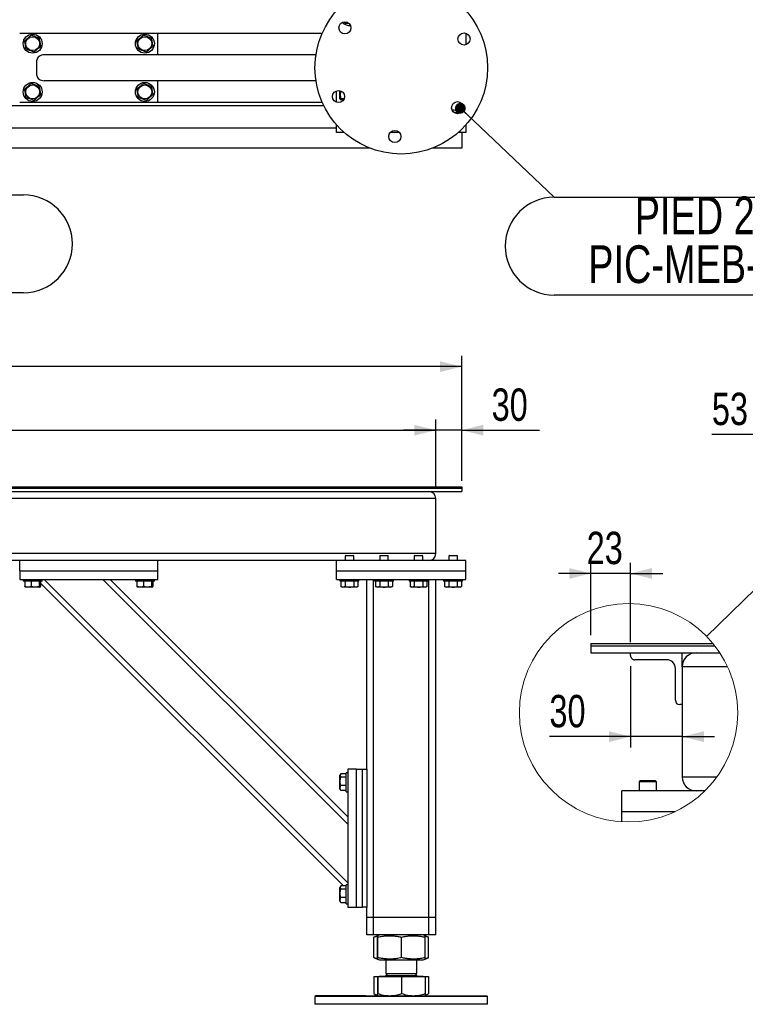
# Model space of a CAD drawing. Header units: millimetres. Extents: x 5 to 589, y 5 to 415.
# Tile 6 of 45: x 179 to 246, y 196 to 287. Entities that reach past the tile are written whole.
import ezdxf

# ---------------------------------------------------------------- set-up
doc = ezdxf.new("R2010")
doc.units = ezdxf.units.MM
doc.layers.add('COTES', color=1, linetype='Continuous')
doc.layers.add('NOTES', color=6, linetype='Continuous')
doc.layers.add('TRAIT-FORT', color=4, linetype='Continuous', lineweight=25)
doc.styles.add('SLDTEXTSTYLE0', font='TXT', dxfattribs={"width": 0.75})
doc.dimstyles.new('SLDDIMSTYLE0', dxfattribs={"dimtxt": 3, "dimasz": 2, "dimexe": 0, "dimexo": 0.0625, "dimgap": 0.75, "dimtad": 1, "dimlfac": 12.5, "dimrnd": 1e-09, "dimzin": 12, "dimdsep": 46, "dimtxsty": 'SLDTEXTSTYLE0', "dimsah": 1, "dimcen": 0.09, "dimadec": 0, "dimazin": 3, "dimtfac": 1, "dimtmove": 0, "dimatfit": 0, "dimfxl": 0, "dimfrac": 2, "dimtolj": 1, "dimtzin": 12, "dimarcsym": 0})
doc.dimstyles.new('SLDDIMSTYLE1', dxfattribs={"dimtxt": 3, "dimasz": 2, "dimexe": 0, "dimexo": 0.0625, "dimgap": 0.75, "dimtad": 1, "dimlfac": 12.5, "dimrnd": 1e-09, "dimzin": 12, "dimdsep": 46, "dimtxsty": 'SLDTEXTSTYLE0', "dimsah": 1, "dimcen": 0.09, "dimadec": 0, "dimazin": 3, "dimtfac": 1, "dimtofl": 0, "dimtmove": 0, "dimatfit": 3, "dimfxl": 0, "dimfrac": 2, "dimtolj": 1, "dimtzin": 12, "dimarcsym": 0})
doc.dimstyles.new('SLDDIMSTYLE2', dxfattribs={"dimtxt": 0.18, "dimasz": 1, "dimexe": 0, "dimexo": 0.0625, "dimgap": 0, "dimtad": 0, "dimtih": 1, "dimtoh": 1, "dimdec": 0, "dimrnd": 1e-09, "dimzin": 0, "dimdsep": 46, "dimtxsty": 'Standard', "dimblk1": 'DOT', "dimblk2": 'DOT', "dimsah": 1, "dimcen": 0.09, "dimadec": 0, "dimazin": 0, "dimtfac": 1, "dimtdec": 0, "dimtofl": 0, "dimtmove": 0, "dimatfit": 3, "dimldrblk": 'DOT', "dimfxl": 0, "dimfrac": 2, "dimtolj": 1, "dimtzin": 0, "dimarcsym": 0})
doc.dimstyles.new('SLDDIMSTYLE5', dxfattribs={"dimtxt": 0.18, "dimasz": 2, "dimexe": 0, "dimexo": 0.0625, "dimgap": 0, "dimtad": 0, "dimtih": 1, "dimtoh": 1, "dimdec": 0, "dimrnd": 1e-09, "dimzin": 0, "dimdsep": 46, "dimtxsty": 'Standard', "dimblk1": 'NONE', "dimblk2": 'NONE', "dimsah": 1, "dimcen": 0.09, "dimadec": 0, "dimazin": 0, "dimtfac": 2, "dimtdec": 0, "dimtofl": 0, "dimtmove": 0, "dimatfit": 3, "dimldrblk": 'NONE', "dimfxl": 0, "dimfrac": 2, "dimtolj": 1, "dimtzin": 0, "dimarcsym": 0})
doc.dimstyles.new('SLDDIMSTYLE7', dxfattribs={"dimtxt": 3, "dimasz": 2, "dimexe": 0, "dimexo": 0.0625, "dimgap": 0.75, "dimtad": 1, "dimlfac": 6.25, "dimrnd": 1e-09, "dimzin": 12, "dimdsep": 46, "dimtxsty": 'SLDTEXTSTYLE0', "dimsah": 1, "dimcen": 0.09, "dimadec": 0, "dimazin": 3, "dimtfac": 1, "dimtmove": 0, "dimatfit": 0, "dimfxl": 0, "dimfrac": 2, "dimtolj": 1, "dimtzin": 12, "dimarcsym": 0})

# ---------------------------------------------------------------- blocks, each defined once
blk = doc.blocks.new('_D_1')
at = {"layer": 'COTES', "color": 1}
for p, q in [((52.428, 243.448), (52.428, 249.779)), ((217.228, 243.448), (217.228, 249.779)), ((52.428, 248.779), (217.228, 248.779))]:
    blk.add_line(p, q, dxfattribs=at)
for points in [[(52.428, 248.779), (54.428, 248.279), (54.428, 249.279)], [(217.228, 248.779), (215.228, 249.279), (215.228, 248.279)]]:
    blk.add_solid(points, dxfattribs=at)
at = {"layer": 'COTES', "color": 1, "char_height": 3, "attachment_point": 1, "style": 'SLDTEXTSTYLE0'}
for s, insert in [('2060', (122.961, 252.647)), ('CADRE', (132.953, 252.647))]:
    blk.add_mtext(s, dxfattribs=dict(at, insert=insert))
blk = doc.blocks.new('_D_2')
at = {"layer": 'COTES', "color": 1}
for p, q in [((217.228, 243.448), (217.228, 249.779)), ((219.628, 244.408), (219.628, 249.779)), ((217.228, 248.779), (214.228, 248.779)), ((219.628, 248.779), (217.228, 248.779)), ((219.628, 248.779), (226.836, 248.779))]:
    blk.add_line(p, q, dxfattribs=at)
for points in [[(217.228, 248.779), (215.228, 249.279), (215.228, 248.279)], [(219.628, 248.779), (221.628, 248.279), (221.628, 249.279)]]:
    blk.add_solid(points, dxfattribs=at)
at = {"layer": 'COTES', "color": 1, "insert": (222.403, 252.647), "char_height": 3, "attachment_point": 1, "style": 'SLDTEXTSTYLE0'}
blk.add_mtext('30', dxfattribs=at)
blk = doc.blocks.new('_D_3')
at = {"layer": 'COTES', "color": 1}
for p, q in [((50.028, 244.088), (50.028, 255.672)), ((219.628, 244.088), (219.628, 255.672)), ((219.628, 254.672), (50.028, 254.672))]:
    blk.add_line(p, q, dxfattribs=at)
for points in [[(50.028, 254.672), (52.028, 254.172), (52.028, 255.172)], [(219.628, 254.672), (217.628, 255.172), (217.628, 254.172)]]:
    blk.add_solid(points, dxfattribs=at)
at = {"layer": 'COTES', "color": 1, "char_height": 3, "attachment_point": 1, "style": 'SLDTEXTSTYLE0'}
for s, insert in [('2120', (124.259, 258.539)), ('TOLES', (134.251, 258.539))]:
    blk.add_mtext(s, dxfattribs=dict(at, insert=insert))
blk = doc.blocks.new('SW_NOTE_4')
at = {"layer": 'NOTES', "color": 0}
for p, q in [((0, 0), (26.011, 0)), ((26.011, -9.071), (0, -9.071))]:
    blk.add_line(p, q, dxfattribs=at)
for centre, start, end in [((0, -4.536), 90, 270), ((26.011, -4.536), 270, 90)]:
    blk.add_arc(centre, 4.536, start, end, dxfattribs=at)
at = {"layer": 'NOTES', "color": 0, "char_height": 3.5, "attachment_point": 2, "style": 'SLDTEXTSTYLE0'}
for s, insert in [('PIED 2', (13.029, 0.071)), ('PIC-MEB-05', (13.01, -4.455))]:
    blk.add_mtext(s, dxfattribs=dict(at, insert=insert))
blk = doc.blocks.new('_Dot')
at = {"color": 0, "linetype": 'ByBlock', "lineweight": -2}
blk.add_line((-0.5, 0), (-1, 0), dxfattribs=at)
at = {"color": 0, "linetype": 'ByBlock', "const_width": 0.5}
blk.add_lwpolyline([(-0.25, 0, 1), (0.25, 0, 1)], format="xyb", close=True, dxfattribs=at)
blk = doc.blocks.new('SW_NOTE_8')
at = {"layer": 'NOTES', "color": 0}
for p, q in [((0, 0), (26.12, 0)), ((26.12, -9.071), (0, -9.071))]:
    blk.add_line(p, q, dxfattribs=at)
for centre, start, end in [((0, -4.536), 90, 270), ((26.12, -4.536), 270, 90)]:
    blk.add_arc(centre, 4.536, start, end, dxfattribs=at)
at = {"layer": 'NOTES', "color": 0, "char_height": 3.5, "attachment_point": 2, "style": 'SLDTEXTSTYLE0'}
for s, insert in [('PIED 2', (13.057, 0.064)), ('PIC-MEB-05', (13.038, -4.461))]:
    blk.add_mtext(s, dxfattribs=dict(at, insert=insert))
blk = doc.blocks.new('_D_25')
at = {"layer": 'COTES', "color": 1}
for p, q in [((251.455, 244.088), (251.455, 249.387)), ((255.696, 244.088), (255.696, 249.387)), ((251.455, 248.387), (242.816, 248.387)), ((251.455, 248.387), (255.696, 248.387)), ((255.696, 248.387), (258.696, 248.387))]:
    blk.add_line(p, q, dxfattribs=at)
for points in [[(251.455, 248.387), (249.455, 248.887), (249.455, 247.887)], [(255.696, 248.387), (257.696, 247.887), (257.696, 248.887)]]:
    blk.add_solid(points, dxfattribs=at)
at = {"layer": 'COTES', "color": 1, "insert": (242.816, 252.254), "char_height": 3, "attachment_point": 1, "style": 'SLDTEXTSTYLE0'}
blk.add_mtext('53', dxfattribs=at)
blk = doc.blocks.new('_None')
blk = doc.blocks.new('_D_26')
at = {"layer": 'COTES', "color": 1}
for p, q in [((231.59, 229.765), (231.59, 236.49)), ((235.27, 229.125), (235.27, 236.49)), ((231.59, 235.49), (228.59, 235.49)), ((235.27, 235.49), (231.59, 235.49)), ((235.27, 235.49), (238.27, 235.49))]:
    blk.add_line(p, q, dxfattribs=at)
for points in [[(231.59, 235.49), (229.59, 235.99), (229.59, 234.99)], [(235.27, 235.49), (237.27, 234.99), (237.27, 235.99)]]:
    blk.add_solid(points, dxfattribs=at)
at = {"layer": 'COTES', "color": 1, "insert": (231.213, 239.358), "char_height": 3, "attachment_point": 1, "style": 'SLDTEXTSTYLE0'}
blk.add_mtext('23', dxfattribs=at)
blk = doc.blocks.new('_D_27')
at = {"layer": 'COTES', "color": 1}
for p, q in [((235.27, 226.885), (235.27, 219.355)), ((235.27, 220.355), (227.76, 220.355)), ((240.07, 220.355), (235.27, 220.355)), ((240.07, 220.355), (243.07, 220.355))]:
    blk.add_line(p, q, dxfattribs=at)
for points in [[(235.27, 220.355), (233.27, 220.855), (233.27, 219.855)], [(240.07, 220.355), (242.07, 219.855), (242.07, 220.855)]]:
    blk.add_solid(points, dxfattribs=at)
at = {"layer": 'COTES', "color": 1, "insert": (227.76, 224.223), "char_height": 3, "attachment_point": 1, "style": 'SLDTEXTSTYLE0'}
blk.add_mtext('30', dxfattribs=at)

msp = doc.modelspace()

# ---------------------------------------------------------------- linework, layer by layer
at = {"color": 7, "linetype": 'Continuous', "lineweight": 18}
msp.add_circle((235.09635, 222.56637), 10.12463, dxfattribs=at)
at = {"layer": 'TRAIT-FORT', "color": 4, "linetype": 'Continuous', "lineweight": 25}
for p, q in [((208.83539, 286.51318), (208.75563, 286.65133)), ((178.66799, 285.59318), (191.46799, 285.59318)), ((191.46799, 283.59318), (191.46799, 285.59318)), ((191.46799, 285.59318), (206.69587, 285.59318)), ((220.02799, 285.5937), (220.02799, 284.53612)), ((180.26799, 281.67318), (180.26799, 283.11318)), ((206.1185, 283.59318), (180.94681, 283.59318)), ((206.1185, 281.19318), (180.94681, 281.19318)), ((191.46799, 279.19318), (191.46799, 281.19318)), ((208.02799, 279.19266), (208.02799, 280.25024)), ((208.34799, 279.50718), (208.34799, 280.26477)), ((208.34799, 279.50718), (208.37065, 279.46793)), ((208.73744, 279.52687), (208.42836, 279.52687)), ((206.84401, 278.87318), (146.01197, 278.87318)), ((178.66799, 279.19318), (191.46799, 279.19318)), ((191.46799, 279.19318), (206.69587, 279.19318)), ((208.02651, 279.19318), (208.02799, 279.19318)), ((208.69045, 279.4299), (208.42836, 279.4299)), ((208.02799, 276.79318), (144.82799, 276.79318)), ((208.02799, 276.39318), (208.02799, 277.10168)), ((220.02799, 277.10168), (220.02799, 276.39318)), ((208.73649, 276.39318), (208.02799, 276.39318)), ((213.85221, 276.39318), (213.01569, 276.39318)), ((220.02799, 276.39318), (219.31949, 276.39318)), ((219.62799, 276.39318), (219.62799, 274.95286)), ((211.08832, 274.95286), (141.76766, 274.95286)), ((219.62799, 274.95286), (216.96766, 274.95286)), ((130.03579, 243.52834), (219.62807, 243.52834)), ((130.03579, 243.40834), (219.62807, 243.40834)), ((138.83584, 243.40834), (219.62807, 243.40834)), ((138.83584, 243.08834), (219.62807, 243.08834)), ((219.62807, 243.52834), (219.62807, 243.40834)), ((219.62807, 243.40834), (219.62807, 243.08834)), ((217.22817, 242.44834), (52.42776, 242.44834)), ((217.22817, 237.32834), (217.22817, 242.44834)), ((217.22817, 237.32834), (52.42776, 237.32834)), ((178.66799, 236.68834), (174.18801, 236.68834)), ((191.46828, 236.68834), (178.66799, 236.68834)), ((178.66799, 235.72834), (178.66799, 236.68834)), ((208.02773, 236.68834), (191.46828, 236.68834)), ((191.46828, 235.72834), (191.46828, 236.68834)), ((220.02785, 236.68834), (208.02773, 236.68834)), ((208.02773, 235.72834), (208.02773, 236.68834)), ((208.88405, 237.16834), (208.8279, 237.11234)), ((208.8279, 237.11234), (208.8279, 236.68834)), ((209.62807, 237.11234), (208.8279, 237.11234)), ((208.88405, 237.16834), (209.57192, 237.16834)), ((209.62807, 237.11234), (209.57192, 237.16834)), ((209.62807, 236.68834), (209.62807, 237.11234)), ((212.08413, 237.16834), (212.02798, 237.11234)), ((212.02798, 237.11234), (212.02798, 236.68834)), ((212.82815, 237.11234), (212.02798, 237.11234)), ((212.08413, 237.16834), (212.77199, 237.16834)), ((212.82815, 237.11234), (212.77199, 237.16834)), ((212.82815, 236.68834), (212.82815, 237.11234)), ((215.2842, 237.16834), (215.22805, 237.11234)), ((215.22805, 237.11234), (215.22805, 236.68834)), ((216.02822, 237.11234), (215.22805, 237.11234)), ((215.2842, 237.16834), (215.97207, 237.16834)), ((216.02822, 237.11234), (215.97207, 237.16834)), ((216.02822, 236.68834), (216.02822, 237.11234)), ((216.66787, 236.68834), (216.66787, 236.69336)), ((218.48427, 237.16834), (218.42812, 237.11234)), ((218.42812, 237.11234), (218.42812, 236.68834)), ((219.22829, 237.11234), (218.42812, 237.11234)), ((218.48427, 237.16834), (219.17214, 237.16834)), ((219.22829, 237.11234), (219.17214, 237.16834)), ((219.22829, 236.68834), (219.22829, 237.11234)), ((220.02785, 235.72834), (220.02785, 236.68834)), ((178.66799, 235.72834), (178.66799, 234.92834)), ((178.66799, 235.72834), (191.46828, 235.72834)), ((191.46828, 234.92834), (191.46828, 235.72834)), ((208.02773, 234.92834), (208.02773, 235.72834)), ((208.02773, 235.72834), (220.02785, 235.72834)), ((220.02785, 234.92834), (220.02785, 235.72834)), ((178.66799, 234.92834), (191.46828, 234.92834)), ((178.98781, 234.92834), (178.98781, 234.76834)), ((180.74807, 234.76834), (178.98781, 234.76834)), ((179.12881, 234.76834), (179.12881, 234.2887)), ((179.72817, 234.76834), (179.72817, 234.2887)), ((180.46731, 234.76834), (180.46731, 234.2887)), ((180.60708, 234.76834), (180.60708, 234.2887)), ((180.74807, 234.76834), (180.74807, 234.92834)), ((209.06777, 206.80716), (180.94704, 234.92834)), ((209.06777, 212.23774), (186.37734, 234.92834)), ((209.06777, 212.91656), (187.05605, 234.92834)), ((189.38821, 234.92834), (189.38821, 234.76834)), ((191.14785, 234.76834), (189.38821, 234.76834)), ((189.5292, 234.76834), (189.5292, 234.2887)), ((190.12795, 234.76834), (190.12795, 234.2887)), ((190.86709, 234.76834), (190.86709, 234.2887)), ((191.00686, 234.76834), (191.00686, 234.2887)), ((191.14785, 234.76834), (191.14785, 234.92834)), ((208.02773, 234.92834), (220.02785, 234.92834)), ((208.34817, 234.92834), (208.34817, 234.76834)), ((210.10781, 234.76834), (208.34817, 234.76834)), ((208.44277, 234.76834), (208.44277, 234.2887)), ((208.83523, 234.76834), (208.83523, 234.2887)), ((209.62075, 234.76834), (209.62075, 234.2887)), ((210.01321, 234.76834), (210.01321, 234.2887)), ((210.10781, 234.76834), (210.10781, 234.92834)), ((210.82802, 217.32834), (210.82802, 234.92834)), ((211.46828, 203.56834), (211.46828, 234.92834)), ((211.54824, 234.92834), (211.54824, 234.76834)), ((213.30788, 234.76834), (211.54824, 234.76834)), ((211.64284, 234.76834), (211.64284, 234.2887)), ((212.0353, 234.76834), (212.0353, 234.2887)), ((212.82082, 234.76834), (212.82082, 234.2887)), ((213.21328, 234.76834), (213.21328, 234.2887)), ((213.30788, 234.76834), (213.30788, 234.92834)), ((214.7477, 234.92834), (214.7477, 234.76834)), ((216.50796, 234.76834), (214.74831, 234.76834)), ((214.84292, 234.76834), (214.84292, 234.2887)), ((215.23537, 234.76834), (215.23537, 234.2887)), ((216.02029, 234.76834), (216.02029, 234.2887)), ((216.41335, 234.76834), (216.41335, 234.2887)), ((216.50796, 234.76834), (216.50796, 234.92834)), ((216.58791, 203.56834), (216.58791, 234.92834)), ((217.22817, 203.56834), (217.22817, 234.92834)), ((217.94778, 234.92834), (217.94778, 234.76834)), ((219.70803, 234.76834), (217.94778, 234.76834)), ((218.04299, 234.76834), (218.04299, 234.2887)), ((218.43545, 234.76834), (218.43545, 234.2887)), ((219.22036, 234.76834), (219.22036, 234.2887)), ((219.61343, 234.76834), (219.61343, 234.2887)), ((219.70803, 234.76834), (219.70803, 234.92834)), ((179.1758, 234.23518), (179.22219, 234.20834)), ((180.51369, 234.20834), (179.22219, 234.20834)), ((180.51369, 234.20834), (180.56069, 234.23518)), ((208.68874, 206.50752), (180.60708, 234.58932)), ((189.57558, 234.23518), (189.62197, 234.20834)), ((190.91408, 234.20834), (189.62197, 234.20834)), ((190.91408, 234.20834), (190.96047, 234.23518)), ((208.44277, 234.2887), (208.58193, 234.20834)), ((209.87405, 234.20834), (208.58193, 234.20834)), ((209.87405, 234.20834), (210.01321, 234.2887)), ((211.64284, 234.2887), (211.782, 234.20834)), ((213.07412, 234.20834), (211.782, 234.20834)), ((213.07412, 234.20834), (213.21328, 234.2887)), ((214.84292, 234.2887), (214.98208, 234.20834)), ((216.27419, 234.20834), (214.98208, 234.20834)), ((216.27419, 234.20834), (216.41335, 234.2887)), ((218.04299, 234.2887), (218.18215, 234.20834)), ((219.47426, 234.20834), (218.18215, 234.20834)), ((219.47426, 234.20834), (219.61343, 234.2887)), ((231.58972, 229.00503), (231.58972, 228.76502)), ((231.58972, 229.00503), (242.90896, 229.00503)), ((231.58972, 228.76502), (243.10075, 228.76502)), ((231.58972, 228.76502), (231.58972, 228.12502)), ((231.58972, 228.12502), (243.55783, 228.12502)), ((235.27036, 227.88503), (235.27036, 228.12502)), ((238.63036, 227.48502), (235.67036, 227.48502)), ((240.07036, 226.84502), (240.07036, 228.12502)), ((239.43036, 223.72502), (239.43036, 226.68502)), ((240.07036, 226.84502), (240.07036, 216.60502)), ((244.27193, 226.84502), (240.07036, 226.84502)), ((240.07036, 223.32502), (239.83036, 223.32502)), ((208.40188, 216.86806), (208.34817, 216.77434)), ((208.34817, 215.48234), (208.34817, 216.77434)), ((208.90786, 216.90752), (208.42812, 216.90752)), ((208.90786, 216.60191), (208.42812, 216.60191)), ((209.06777, 217.00834), (208.90786, 217.00834)), ((208.90786, 215.24834), (208.90786, 217.00834)), ((209.06777, 217.32834), (209.06777, 204.52834)), ((209.86794, 217.32834), (209.06777, 217.32834)), ((209.86794, 217.32834), (210.42824, 217.32834)), ((209.86794, 204.52834), (209.86794, 217.32834)), ((210.42824, 204.52834), (210.42824, 217.32834)), ((210.42824, 217.32834), (210.82802, 217.32834)), ((210.82802, 217.32834), (210.82802, 204.52834)), ((243.28073, 216.60502), (240.07036, 216.60502)), ((208.90786, 215.82272), (208.42812, 215.82272)), ((236.18236, 216.28502), (236.07036, 216.17302)), ((236.07036, 216.17302), (236.07036, 215.32502)), ((236.47036, 216.17302), (236.07036, 216.17302)), ((236.18236, 216.28502), (236.52636, 216.28502)), ((237.67036, 216.17302), (236.47036, 216.17302)), ((236.52636, 216.28502), (237.55836, 216.28502)), ((237.67036, 216.17302), (237.55836, 216.28502)), ((237.67036, 215.32502), (237.67036, 216.17302)), ((208.34817, 215.48234), (208.40188, 215.38861)), ((208.42812, 215.34915), (208.40493, 215.39012)), ((208.90786, 215.34915), (208.42812, 215.34915)), ((208.90786, 215.24834), (209.06777, 215.24834)), ((242.17361, 215.32502), (234.47036, 215.32502)), ((234.47036, 213.40502), (234.47036, 215.32502)), ((241.19036, 215.33506), (241.19036, 215.32502)), ((234.47036, 212.45996), (234.47036, 213.40502)), ((234.47036, 213.40502), (239.40898, 213.40502)), ((208.40188, 206.46806), (208.34817, 206.37434)), ((208.90786, 206.50752), (208.42812, 206.50752)), ((209.06777, 206.60834), (208.90786, 206.60834)), ((208.90786, 204.84834), (208.90786, 206.60834)), ((208.34817, 205.08234), (208.34817, 206.37434)), ((208.90786, 206.20191), (208.42812, 206.20191)), ((208.34817, 205.08234), (208.40188, 204.98861)), ((208.42812, 204.94915), (208.40493, 204.99012)), ((208.90786, 205.42272), (208.42812, 205.42272)), ((208.90786, 204.94915), (208.42812, 204.94915)), ((208.90786, 204.84834), (209.06777, 204.84834)), ((209.06777, 204.52834), (209.86794, 204.52834)), ((209.86794, 204.52834), (210.42824, 204.52834)), ((210.82802, 204.52834), (210.42824, 204.52834)), ((210.82802, 203.56834), (210.82802, 204.52834)), ((210.82802, 201.96834), (210.82802, 203.56834)), ((211.46828, 203.56834), (210.82802, 203.56834)), ((211.46828, 201.96834), (211.46828, 203.56834)), ((216.58791, 203.56834), (211.46828, 203.56834)), ((216.58791, 201.96834), (216.58791, 203.56834)), ((217.22817, 203.56834), (216.58791, 203.56834)), ((217.22817, 201.96834), (217.22817, 203.56834)), ((211.46828, 201.96834), (210.82802, 201.96834)), ((216.58791, 201.96834), (211.46828, 201.96834)), ((211.8229, 201.89295), (211.5049, 201.76447)), ((212.00967, 201.96834), (211.82656, 201.89428)), ((216.22964, 201.89428), (216.04653, 201.96834)), ((216.55068, 201.76447), (216.22964, 201.89428)), ((217.22817, 201.96834), (216.58791, 201.96834)), ((211.50735, 201.76436), (211.48781, 201.75743)), ((211.48781, 199.85925), (211.48781, 201.75743)), ((211.81252, 199.85925), (211.81252, 201.75743)), ((211.84365, 199.85925), (211.84365, 201.75743)), ((214.05862, 199.85925), (214.05862, 201.75743)), ((216.24306, 199.85925), (216.24306, 201.75743)), ((216.56838, 199.85925), (216.56838, 201.75743)), ((211.48781, 199.85925), (211.50735, 199.85261)), ((211.5049, 199.8522), (211.82656, 199.72229)), ((211.82656, 199.72229), (212.00967, 199.64834)), ((212.00967, 199.64834), (215.78774, 199.64834)), ((212.58828, 199.64834), (212.58828, 198.38154)), ((215.46792, 198.38154), (215.46792, 199.64834)), ((215.78774, 199.64834), (216.04653, 199.64834)), ((216.04653, 199.64834), (216.22964, 199.72229)), ((216.22964, 199.72229), (216.55068, 199.8522)), ((212.76101, 198.38154), (212.58828, 198.20834)), ((212.58828, 198.38154), (215.46792, 198.38154)), ((212.58828, 198.20834), (212.78969, 198.20834)), ((212.78969, 198.20834), (215.46792, 198.20834)), ((215.46792, 198.20834), (215.29458, 198.38154)), ((211.48781, 198.11234), (211.48781, 196.52483)), ((211.48781, 198.11234), (211.81252, 198.11234)), ((211.81252, 198.11234), (211.81252, 196.52483)), ((211.81252, 198.11234), (211.84365, 198.11234)), ((211.84365, 198.11234), (211.84365, 196.52483)), ((211.84365, 198.11234), (214.05862, 198.11234)), ((211.98342, 198.12834), (211.98342, 198.11234)), ((211.98342, 198.12834), (216.07217, 198.12834)), ((214.05862, 198.11234), (214.05862, 196.52483)), ((214.05862, 198.11234), (216.24306, 198.11234)), ((216.07217, 198.11234), (216.07217, 198.12834)), ((216.24306, 198.11234), (216.24306, 196.52483)), ((216.24306, 198.11234), (216.56838, 198.11234)), ((216.56838, 198.11234), (216.56838, 196.52483)), ((211.5049, 196.51683), (211.48781, 196.52483)), ((211.50429, 196.5153), (211.82778, 196.32834)), ((216.2278, 196.32834), (216.5519, 196.5153)), ((206.10818, 196.32834), (206.02822, 196.24834)), ((206.02822, 196.24834), (206.02822, 195.52834)), ((210.68825, 196.24834), (206.02822, 196.24834)), ((222.02798, 195.52834), (206.02822, 195.52834)), ((210.72182, 196.32834), (206.10818, 196.32834)), ((222.02798, 196.24834), (210.68825, 196.24834)), ((210.72182, 196.32834), (221.94802, 196.32834)), ((222.02798, 196.24834), (221.94802, 196.32834)), ((222.02798, 195.52834), (222.02798, 196.24834))]:
    msp.add_line(p, q, dxfattribs=at)
for centre, radius in [((214.02799, 282.39318), 8), ((208.80638, 286.09382), 0.56), ((179.86799, 284.63318), 0.88), ((179.86799, 284.63318), 0.646), ((190.26799, 284.63318), 0.88), ((190.26799, 284.63318), 0.646), ((219.84365, 285.06491), 0.56), ((179.86799, 280.15318), 0.88), ((179.86799, 280.15318), 0.646), ((190.26799, 280.15318), 0.88), ((190.26799, 280.15318), 0.646), ((208.21233, 279.72145), 0.56), ((219.2496, 278.69254), 0.56), ((213.43395, 276.02081), 0.56)]:
    msp.add_circle(centre, radius, dxfattribs=at)
for centre, radius, start, end in [((209.22799, 287.19318), 0.88, 222.6195107, 275.508227), ((218.82799, 277.59318), 0.88, 42.6677447, 95.5389333), ((216.58799, 242.44834), 0.64, 0, 90), ((216.58799, 237.32834), 0.64, 270, 0), ((235.67035, 227.88501), 0.39999, 179.9978232, 270.0014938), ((238.63037, 226.68503), 0.79999, 359.9990892, 90.0009108), ((241.35035, 226.84503), 1.27999, 89.9995976, 180.000189), ((241.35035, 226.84503), 1.27999, 89.9995976, 180.000189), ((239.83036, 223.72503), 0.40001, 180.0008382, 269.9991618), ((241.35037, 216.60503), 1.28001, 180.0003279, 269.9997788), ((241.35037, 216.60503), 1.28001, 180.0003279, 269.9997788), ((212.50799, 198.20834), 0.08, 270, 0), ((215.54799, 198.20834), 0.08, 180, 270)]:
    msp.add_arc(centre, radius, start, end, dxfattribs=at)
for centre, start_param, end_param in [((180.94681, 283.11318), 4.71238898, 6.28318531), ((180.94681, 281.67318), 0, 1.57079633)]:
    msp.add_ellipse(centre, major_axis=(-0.67882, 0), ratio=0.70710678, start_param=start_param, end_param=end_param, dxfattribs=at)
for points, knots in [([(209.17583, 286.51318), (209.12278, 286.51318), (209.00742, 286.51318), (208.89572, 286.51318), (208.83539, 286.51318)], [0, 0, 0, 0, 0.45990222, 1, 1, 1, 1]), ([(179.72825, 285.40584), (179.652, 285.34129), (179.5259, 285.23453), (179.343, 285.07969), (179.21996, 284.97551), (179.14918, 284.9156), (179.12898, 284.89849)], [0, 0, 0, 0, 0.38554949, 0.63764185, 0.89654625, 1, 1, 1, 1]), ([(180.46727, 285.14053), (180.40312, 285.16355), (180.27345, 285.21011), (180.08132, 285.27908), (179.89766, 285.34502), (179.78506, 285.38544), (179.72825, 285.40584)], [0, 0, 0, 0, 0.26460494, 0.53494775, 0.76534313, 1, 1, 1, 1]), ([(180.46727, 285.14053), (180.47939, 285.07347), (180.50391, 284.93789), (180.54024, 284.73701), (180.57497, 284.54499), (180.59626, 284.42727), (180.607, 284.36786)], [0, 0, 0, 0, 0.26460494, 0.53494775, 0.76534313, 1, 1, 1, 1]), ([(190.12825, 285.40584), (190.052, 285.34129), (189.9259, 285.23453), (189.743, 285.07969), (189.61996, 284.97551), (189.54918, 284.9156), (189.52898, 284.89849)], [0, 0, 0, 0, 0.38554949, 0.63764185, 0.89654625, 1, 1, 1, 1]), ([(190.86727, 285.14053), (190.80312, 285.16355), (190.67345, 285.21011), (190.48132, 285.27908), (190.29766, 285.34502), (190.18506, 285.38544), (190.12825, 285.40584)], [0, 0, 0, 0, 0.26460494, 0.53494775, 0.76534313, 1, 1, 1, 1]), ([(190.86727, 285.14053), (190.87939, 285.07347), (190.90391, 284.93789), (190.94024, 284.73701), (190.97497, 284.54499), (190.99626, 284.42727), (191.007, 284.36786)], [0, 0, 0, 0, 0.26460494, 0.53494775, 0.76534313, 1, 1, 1, 1]), ([(179.26872, 284.12583), (179.25659, 284.19289), (179.23207, 284.32847), (179.19574, 284.52934), (179.16101, 284.72137), (179.13972, 284.83909), (179.12898, 284.89849)], [0, 0, 0, 0, 0.26460494, 0.53494775, 0.76534313, 1, 1, 1, 1]), ([(179.26872, 284.12583), (179.33286, 284.1028), (179.46253, 284.05625), (179.65466, 283.98727), (179.83832, 283.92134), (179.95092, 283.88091), (180.00773, 283.86052)], [0, 0, 0, 0, 0.26460494, 0.53494775, 0.76534313, 1, 1, 1, 1]), ([(180.607, 284.36786), (180.53076, 284.30331), (180.40466, 284.19656), (180.22176, 284.04171), (180.09871, 283.93754), (180.02794, 283.87762), (180.00773, 283.86052)], [0, 0, 0, 0, 0.38554949, 0.63764185, 0.89654625, 1, 1, 1, 1]), ([(189.66872, 284.12583), (189.65659, 284.19289), (189.63207, 284.32847), (189.59574, 284.52934), (189.56101, 284.72137), (189.53972, 284.83909), (189.52898, 284.89849)], [0, 0, 0, 0, 0.264604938, 0.534947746, 0.765343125, 1, 1, 1, 1]), ([(189.66872, 284.12583), (189.73286, 284.1028), (189.86253, 284.05625), (190.05466, 283.98727), (190.23832, 283.92134), (190.35092, 283.88091), (190.40773, 283.86052)], [0, 0, 0, 0, 0.26460494, 0.53494775, 0.76534313, 1, 1, 1, 1]), ([(191.007, 284.36786), (190.93076, 284.30331), (190.80466, 284.19656), (190.62176, 284.04171), (190.49871, 283.93754), (190.42794, 283.87762), (190.40773, 283.86052)], [0, 0, 0, 0, 0.385549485, 0.637641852, 0.896546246, 1, 1, 1, 1]), ([(179.72825, 280.92584), (179.652, 280.86129), (179.5259, 280.75453), (179.343, 280.59969), (179.21996, 280.49551), (179.14918, 280.4356), (179.12898, 280.41849)], [0, 0, 0, 0, 0.38554949, 0.63764185, 0.89654625, 1, 1, 1, 1]), ([(179.26872, 279.64583), (179.25659, 279.71289), (179.23207, 279.84847), (179.19574, 280.04934), (179.16101, 280.24137), (179.13972, 280.35909), (179.12898, 280.41849)], [0, 0, 0, 0, 0.26460494, 0.53494775, 0.76534313, 1, 1, 1, 1]), ([(180.46727, 280.66053), (180.40312, 280.68355), (180.27345, 280.73011), (180.08132, 280.79908), (179.89766, 280.86502), (179.78506, 280.90544), (179.72825, 280.92584)], [0, 0, 0, 0, 0.26460494, 0.53494775, 0.76534313, 1, 1, 1, 1]), ([(180.46727, 280.66053), (180.47939, 280.59347), (180.50391, 280.45789), (180.54024, 280.25701), (180.57497, 280.06499), (180.59626, 279.94727), (180.607, 279.88786)], [0, 0, 0, 0, 0.26460494, 0.53494775, 0.76534313, 1, 1, 1, 1]), ([(190.12825, 280.92584), (190.052, 280.86129), (189.9259, 280.75453), (189.743, 280.59969), (189.61996, 280.49551), (189.54918, 280.4356), (189.52898, 280.41849)], [0, 0, 0, 0, 0.38554949, 0.63764185, 0.89654625, 1, 1, 1, 1]), ([(189.66872, 279.64583), (189.65659, 279.71289), (189.63207, 279.84847), (189.59574, 280.04934), (189.56101, 280.24137), (189.53972, 280.35909), (189.52898, 280.41849)], [0, 0, 0, 0, 0.264604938, 0.534947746, 0.765343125, 1, 1, 1, 1]), ([(190.86727, 280.66053), (190.80312, 280.68355), (190.67345, 280.73011), (190.48132, 280.79908), (190.29766, 280.86502), (190.18506, 280.90544), (190.12825, 280.92584)], [0, 0, 0, 0, 0.26460494, 0.53494775, 0.76534313, 1, 1, 1, 1]), ([(190.86727, 280.66053), (190.87939, 280.59347), (190.90391, 280.45789), (190.94024, 280.25701), (190.97497, 280.06499), (190.99626, 279.94727), (191.007, 279.88786)], [0, 0, 0, 0, 0.26460494, 0.53494775, 0.76534313, 1, 1, 1, 1]), ([(179.26872, 279.64583), (179.33286, 279.6228), (179.46253, 279.57625), (179.65466, 279.50727), (179.83832, 279.44134), (179.95092, 279.40091), (180.00773, 279.38052)], [0, 0, 0, 0, 0.26460494, 0.53494775, 0.76534313, 1, 1, 1, 1]), ([(180.607, 279.88786), (180.53076, 279.82331), (180.40466, 279.71656), (180.22176, 279.56171), (180.09871, 279.45754), (180.02794, 279.39762), (180.00773, 279.38052)], [0, 0, 0, 0, 0.38554949, 0.63764185, 0.89654625, 1, 1, 1, 1]), ([(189.66872, 279.64583), (189.73286, 279.6228), (189.86253, 279.57625), (190.05466, 279.50727), (190.23832, 279.44134), (190.35092, 279.40091), (190.40773, 279.38052)], [0, 0, 0, 0, 0.26460494, 0.53494775, 0.76534313, 1, 1, 1, 1]), ([(191.007, 279.88786), (190.93076, 279.82331), (190.80466, 279.71656), (190.62176, 279.56171), (190.49871, 279.45754), (190.42794, 279.39762), (190.40773, 279.38052)], [0, 0, 0, 0, 0.385549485, 0.637641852, 0.896546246, 1, 1, 1, 1]), ([(208.42836, 279.52687), (208.40406, 279.51453), (208.36387, 279.49413), (208.3676, 279.46453), (208.39551, 279.44462), (208.42106, 279.43317), (208.42836, 279.4299)], [0, 0, 0, 0, 0.38554949, 0.63764185, 0.89654625, 1, 1, 1, 1]), ([(208.42836, 280.25014), (208.41081, 280.18737), (208.37535, 280.06046), (208.36237, 279.87242), (208.38142, 279.69267), (208.41261, 279.58247), (208.42836, 279.52687)], [0, 0, 0, 0, 0.26460494, 0.53494775, 0.76534313, 1, 1, 1, 1]), ([(218.88015, 278.27318), (218.9332, 278.27318), (219.04856, 278.27318), (219.16026, 278.27318), (219.22059, 278.27318)], [0, 0, 0, 0, 0.45990222, 1, 1, 1, 1]), ([(219.30035, 278.13503), (219.28697, 278.15821), (219.25998, 278.20495), (219.23379, 278.25031), (219.22059, 278.27318)], [0, 0, 0, 0, 0.49595216, 1, 1, 1, 1]), ([(179.72817, 234.2887), (179.65196, 234.26441), (179.52591, 234.22422), (179.34299, 234.22792), (179.22009, 234.25591), (179.14911, 234.28141), (179.12881, 234.2887)], [0, 0, 0, 0, 0.38542788, 0.63751952, 0.89631321, 1, 1, 1, 1]), ([(179.17702, 234.2377), (179.1717, 234.23998), (179.15507, 234.24712), (179.13943, 234.27187), (179.12881, 234.2887)], [0, 0, 0, 0, 0.32006595, 1, 1, 1, 1]), ([(180.46731, 234.2887), (180.4032, 234.27116), (180.27346, 234.23566), (180.08121, 234.22271), (179.89762, 234.24181), (179.78505, 234.27296), (179.72817, 234.2887)], [0, 0, 0, 0, 0.26449551, 0.53526496, 0.76519291, 1, 1, 1, 1]), ([(180.46731, 234.2887), (180.47942, 234.27116), (180.50389, 234.2357), (180.54063, 234.22272), (180.57505, 234.24177), (180.59633, 234.27296), (180.60708, 234.2887)], [0, 0, 0, 0, 0.26466926, 0.53503631, 0.76535601, 1, 1, 1, 1]), ([(190.12795, 234.2887), (190.05173, 234.2644), (189.92567, 234.22421), (189.74284, 234.22796), (189.61978, 234.25579), (189.54928, 234.28141), (189.5292, 234.2887)], [0, 0, 0, 0, 0.3856459, 0.63788015, 0.89682023, 1, 1, 1, 1]), ([(189.5768, 234.2377), (189.57172, 234.23998), (189.5558, 234.24713), (189.53997, 234.27187), (189.5292, 234.2887)], [0, 0, 0, 0, 0.3197988, 1, 1, 1, 1]), ([(190.86709, 234.2887), (190.80297, 234.27116), (190.67339, 234.23571), (190.48129, 234.22273), (190.29755, 234.24176), (190.18482, 234.27296), (190.12795, 234.2887)], [0, 0, 0, 0, 0.264496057, 0.534546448, 0.76519242, 1, 1, 1, 1]), ([(190.86709, 234.2887), (190.8792, 234.27116), (190.90367, 234.2357), (190.94041, 234.22272), (190.97483, 234.24177), (190.99611, 234.27296), (191.00686, 234.2887)], [0, 0, 0, 0, 0.26466926, 0.53503631, 0.76535601, 1, 1, 1, 1]), ([(208.83523, 234.2887), (208.80126, 234.27116), (208.73256, 234.23568), (208.63055, 234.22273), (208.53263, 234.24175), (208.4729, 234.27296), (208.44277, 234.2887)], [0, 0, 0, 0, 0.26442156, 0.53477825, 0.76533702, 1, 1, 1, 1]), ([(208.83523, 234.2887), (208.90339, 234.27116), (209.04117, 234.23571), (209.24527, 234.22271), (209.44049, 234.24182), (209.56024, 234.27297), (209.62075, 234.2887)], [0, 0, 0, 0, 0.264549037, 0.534756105, 0.764894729, 1, 1, 1, 1]), ([(210.01321, 234.2887), (209.96334, 234.26441), (209.88083, 234.22421), (209.76043, 234.22793), (209.68019, 234.25584), (209.63395, 234.28141), (209.62075, 234.2887)], [0, 0, 0, 0, 0.38557476, 0.63794901, 0.89667865, 1, 1, 1, 1]), ([(212.0353, 234.2887), (212.00133, 234.27116), (211.93263, 234.23568), (211.83062, 234.22273), (211.7327, 234.24175), (211.67297, 234.27296), (211.64284, 234.2887)], [0, 0, 0, 0, 0.26442156, 0.53477825, 0.76533702, 1, 1, 1, 1]), ([(212.0353, 234.2887), (212.10346, 234.27116), (212.24125, 234.23571), (212.44534, 234.22271), (212.64056, 234.24182), (212.76031, 234.27297), (212.82082, 234.2887)], [0, 0, 0, 0, 0.264549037, 0.534756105, 0.764894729, 1, 1, 1, 1]), ([(213.21328, 234.2887), (213.16341, 234.26441), (213.0809, 234.22421), (212.9605, 234.22793), (212.88026, 234.25584), (212.83402, 234.28141), (212.82082, 234.2887)], [0, 0, 0, 0, 0.38557476, 0.63794901, 0.89667865, 1, 1, 1, 1]), ([(215.23537, 234.2887), (215.2014, 234.27116), (215.1327, 234.23568), (215.03069, 234.22273), (214.93277, 234.24175), (214.87304, 234.27296), (214.84292, 234.2887)], [0, 0, 0, 0, 0.26442156, 0.53477825, 0.76533702, 1, 1, 1, 1]), ([(215.23537, 234.2887), (215.30354, 234.27116), (215.44132, 234.2357), (215.64541, 234.22272), (215.84045, 234.24176), (215.95998, 234.27296), (216.02029, 234.2887)], [0, 0, 0, 0, 0.26474656, 0.53515537, 0.76546582, 1, 1, 1, 1]), ([(216.41335, 234.2887), (216.3635, 234.26441), (216.28102, 234.22422), (216.16046, 234.22791), (216.08063, 234.25592), (216.03371, 234.28141), (216.02029, 234.2887)], [0, 0, 0, 0, 0.38543143, 0.63771186, 0.89634533, 1, 1, 1, 1]), ([(218.43545, 234.2887), (218.40125, 234.27116), (218.33214, 234.23571), (218.23004, 234.22271), (218.13295, 234.24178), (218.07317, 234.27296), (218.04299, 234.2887)], [0, 0, 0, 0, 0.2647974, 0.53515602, 0.76533534, 1, 1, 1, 1]), ([(218.43545, 234.2887), (218.50361, 234.27116), (218.64139, 234.2357), (218.84549, 234.22272), (219.04052, 234.24176), (219.16005, 234.27296), (219.22036, 234.2887)], [0, 0, 0, 0, 0.26474656, 0.53515537, 0.76546582, 1, 1, 1, 1]), ([(219.61343, 234.2887), (219.56357, 234.26441), (219.48109, 234.22422), (219.36053, 234.22791), (219.2807, 234.25592), (219.23378, 234.28141), (219.22036, 234.2887)], [0, 0, 0, 0, 0.38543143, 0.63771186, 0.89634533, 1, 1, 1, 1]), ([(208.42812, 215.82272), (208.40414, 215.92186), (208.36446, 216.08584), (208.36714, 216.32368), (208.39597, 216.48349), (208.42099, 216.57563), (208.42812, 216.60191)], [0, 0, 0, 0, 0.38550563, 0.63764129, 0.89665318, 1, 1, 1, 1]), ([(208.42812, 216.90752), (208.4108, 216.881), (208.37578, 216.82735), (208.36185, 216.74791), (208.38159, 216.67199), (208.41252, 216.6254), (208.42812, 216.60191)], [0, 0, 0, 0, 0.26453533, 0.53492678, 0.76538298, 1, 1, 1, 1]), ([(208.42812, 215.34915), (208.4108, 215.39026), (208.37578, 215.47338), (208.36185, 215.5965), (208.38158, 215.71411), (208.41252, 215.78631), (208.42812, 215.82272)], [0, 0, 0, 0, 0.26452514, 0.53490436, 0.76540576, 1, 1, 1, 1]), ([(208.42812, 206.50752), (208.4108, 206.48099), (208.37578, 206.42735), (208.36185, 206.34791), (208.38159, 206.27199), (208.41252, 206.22541), (208.42812, 206.20191)], [0, 0, 0, 0, 0.26453647, 0.53492677, 0.76538297, 1, 1, 1, 1]), ([(208.42812, 205.42272), (208.40414, 205.52186), (208.36446, 205.68584), (208.36714, 205.92368), (208.39597, 206.08349), (208.42099, 206.17563), (208.42812, 206.20191)], [0, 0, 0, 0, 0.38550563, 0.63764129, 0.89665318, 1, 1, 1, 1]), ([(208.42812, 204.94915), (208.4108, 204.99026), (208.37578, 205.07338), (208.36185, 205.1965), (208.38158, 205.31411), (208.41252, 205.38631), (208.42812, 205.42272)], [0, 0, 0, 0, 0.26452514, 0.53490256, 0.76540576, 1, 1, 1, 1]), ([(211.48781, 201.75743), (211.5741, 201.79096), (211.68423, 201.83376), (211.79622, 201.85266), (211.82046, 201.85675)], [0, 0, 0, 0, 0.78354919, 1, 1, 1, 1]), ([(211.81252, 201.75743), (211.8148, 201.78877), (211.81911, 201.84812), (211.82476, 201.89215), (211.82917, 201.89876), (211.83388, 201.87575), (211.83908, 201.83133), (211.84208, 201.78286), (211.84365, 201.75743)], [0, 0, 0, 0, 0.20207267, 0.3826888, 0.55530963, 0.69298881, 0.83888492, 1, 1, 1, 1]), ([(211.84365, 201.75743), (211.9914, 201.78877), (212.27137, 201.84817), (212.68332, 201.89213), (213.0488, 201.89878), (213.38759, 201.87572), (213.71637, 201.83135), (213.94085, 201.78286), (214.05862, 201.75743)], [0, 0, 0, 0, 0.2019743, 0.38273174, 0.55535883, 0.69292773, 0.83890598, 1, 1, 1, 1]), ([(214.05862, 201.75743), (214.20457, 201.78876), (214.48086, 201.84808), (214.88685, 201.89216), (215.24718, 201.89875), (215.5815, 201.87578), (215.90562, 201.83131), (216.12691, 201.78286), (216.24306, 201.75743)], [0, 0, 0, 0, 0.20218335, 0.38274058, 0.55529984, 0.6930796, 0.83890098, 1, 1, 1, 1]), ([(216.24306, 201.75743), (216.24104, 201.7884), (216.23722, 201.84707), (216.23212, 201.89), (216.22942, 201.89048), (216.22842, 201.89066)], [0, 0, 0, 0, 0.41273568, 0.78165154, 1, 1, 1, 1]), ([(216.23452, 201.86151), (216.27957, 201.8517), (216.38513, 201.82874), (216.4892, 201.78782), (216.54885, 201.76436)], [0, 0, 0, 0, 0.4267945, 1, 1, 1, 1]), ([(211.82046, 199.75863), (211.77871, 199.76752), (211.66743, 199.7912), (211.55689, 199.83308), (211.48781, 199.85925)], [0, 0, 0, 0, 0.37509656, 1, 1, 1, 1]), ([(211.84365, 199.85925), (211.84161, 199.82791), (211.83774, 199.76855), (211.83223, 199.72453), (211.82683, 199.71791), (211.82234, 199.74093), (211.81708, 199.78533), (211.81409, 199.83381), (211.81252, 199.85925)], [0, 0, 0, 0, 0.20206972, 0.38271554, 0.55530937, 0.69298856, 0.83891427, 1, 1, 1, 1]), ([(214.05862, 199.85925), (213.91087, 199.8279), (213.63089, 199.76851), (213.21894, 199.72454), (212.85347, 199.7179), (212.51468, 199.74095), (212.18589, 199.78532), (211.96141, 199.83381), (211.84365, 199.85925)], [0, 0, 0, 0, 0.2019743, 0.38273174, 0.55535883, 0.69292773, 0.83890598, 1, 1, 1, 1]), ([(216.24306, 199.85925), (216.09735, 199.8279), (215.82125, 199.76851), (215.41493, 199.72455), (215.0546, 199.71789), (214.72055, 199.74097), (214.39617, 199.7853), (214.17475, 199.83381), (214.05862, 199.85925)], [0, 0, 0, 0, 0.20199593, 0.38275722, 0.55531635, 0.69287605, 0.8389161, 1, 1, 1, 1]), ([(216.22842, 199.72524), (216.22881, 199.72438), (216.23043, 199.72085), (216.23414, 199.74231), (216.23825, 199.78495), (216.24141, 199.83368), (216.24306, 199.85925)], [0, 0, 0, 0, 0.0917226, 0.37293334, 0.67092125, 1, 1, 1, 1]), ([(216.54885, 199.85261), (216.4725, 199.82193), (216.36875, 199.78026), (216.26305, 199.76207), (216.23513, 199.75727)], [0, 0, 0, 0, 0.73589083, 1, 1, 1, 1]), ([(211.48781, 196.52483), (211.59256, 196.46709), (211.70224, 196.40663), (211.81537, 196.37979), (211.82046, 196.37858)], [0, 0, 0, 0, 0.95501961, 1, 1, 1, 1]), ([(211.81252, 196.52483), (211.81529, 196.47142), (211.81946, 196.39079), (211.82394, 196.33682), (211.82691, 196.33117), (211.82839, 196.32834)], [0, 0, 0, 0, 0.49526537, 0.74761668, 1, 1, 1, 1]), ([(211.82839, 196.32834), (211.8308, 196.33824), (211.83566, 196.35827), (211.84097, 196.4689), (211.84365, 196.52483)], [0, 0, 0, 0, 0.49447823, 1, 1, 1, 1]), ([(211.84365, 196.52483), (212.02349, 196.47142), (212.29495, 196.3908), (212.66734, 196.33683), (212.85634, 196.33117), (212.95083, 196.32834)], [0, 0, 0, 0, 0.49538382, 0.74771509, 1, 1, 1, 1]), ([(212.95083, 196.32834), (213.13656, 196.33823), (213.51199, 196.35821), (213.87513, 196.4689), (214.05862, 196.52483)], [0, 0, 0, 0, 0.49472954, 1, 1, 1, 1]), ([(214.05862, 196.52483), (214.23603, 196.47142), (214.50386, 196.39078), (214.87133, 196.33683), (215.05788, 196.33117), (215.15114, 196.32834)], [0, 0, 0, 0, 0.49525154, 0.74763318, 1, 1, 1, 1]), ([(215.15114, 196.32834), (215.33399, 196.33825), (215.7039, 196.3583), (216.06198, 196.46891), (216.24306, 196.52483)], [0, 0, 0, 0, 0.49430721, 1, 1, 1, 1]), ([(216.24306, 196.52483), (216.24078, 196.47142), (216.23733, 196.39078), (216.23128, 196.33683), (216.22896, 196.33117), (216.2278, 196.32834)], [0, 0, 0, 0, 0.49526271, 0.74768005, 1, 1, 1, 1]), ([(216.23513, 196.37651), (216.24246, 196.37767), (216.35501, 196.39553), (216.46528, 196.46236), (216.56838, 196.52483)], [0, 0, 0, 0, 0.06510409, 1, 1, 1, 1])]:
    msp.add_open_spline(points, degree=3, knots=knots, dxfattribs=at)

# ---------------------------------------------------------------- block references
at = {"layer": 'NOTES', "color": 211}
for name, p in [('SW_NOTE_8', (152.89617, 270.60109)), ('SW_NOTE_4', (228.19672, 270.38251))]:
    msp.add_blockref(name, p, dxfattribs=at)

# ---------------------------------------------------------------- dimensions: what is measured, and where the dimension line sits
at = {"layer": 'COTES', "color": 1}
for base, p1, p2, text, picture, middle in [((50.02799, 254.67173), (219.62799, 243.08834), (50.02799, 243.08834), '<> TOLES', '_D_3', (134.82799, 254.67173)), ((217.22799, 248.77939), (52.42799, 242.44834), (217.22799, 242.44834), '<> CADRE', '_D_1', (134.82799, 248.77939))]:
    dim = msp.add_linear_dim(base=base, p1=p1, p2=p2, angle=0, text=text, dimstyle='SLDDIMSTYLE1', dxfattribs=at)
    dim.commit()
    dim.dimension.update_dxf_attribs({"geometry": picture, "text_midpoint": middle, "dimtype": 160})
for base, p1, p2, dimstyle, picture, middle in [((217.22799, 248.77939), (219.62799, 243.40834), (217.22799, 242.44834), 'SLDDIMSTYLE0', '_D_2', (224.6195, 248.77939)), ((231.58972, 235.49048), (235.27036, 228.12502), (231.58972, 228.76502), 'SLDDIMSTYLE7', '_D_26', (233.43004, 235.49048))]:
    dim = msp.add_linear_dim(base=base, p1=p1, p2=p2, dimstyle=dimstyle, dxfattribs=at)
    dim.commit()
    dim.dimension.update_dxf_attribs({"geometry": picture, "text_midpoint": middle, "dimtype": 160})
for base, p1, p2, dimstyle, picture, middle in [((255.69554, 248.38663), (251.45522, 243.08834), (255.69554, 243.08834), 'SLDDIMSTYLE0', '_D_25', (245.03254, 248.38663)), ((235.27036, 220.35543), (240.07036, 216.60502), (235.27036, 227.88502), 'SLDDIMSTYLE7', '_D_27', (229.97667, 220.35543))]:
    dim = msp.add_linear_dim(base=base, p1=p1, p2=p2, angle=0, dimstyle=dimstyle, dxfattribs=at)
    dim.commit()
    dim.dimension.update_dxf_attribs({"geometry": picture, "text_midpoint": middle, "dimtype": 160})

# ---------------------------------------------------------------- leaders
at = {"color": 7, "linetype": 'Continuous', "lineweight": 18, "has_arrowhead": 0}
msp.add_leader([(242.32883, 229.65036), (249.5923, 236.76586)], dimstyle='SLDDIMSTYLE5', dxfattribs=at)
at = {"layer": 'NOTES', "color": 211}
msp.add_leader([(219.5053, 278.64238), (228.19672, 270.38251)], dimstyle='SLDDIMSTYLE2', dxfattribs=at)

doc.saveas('drawing.dxf')
